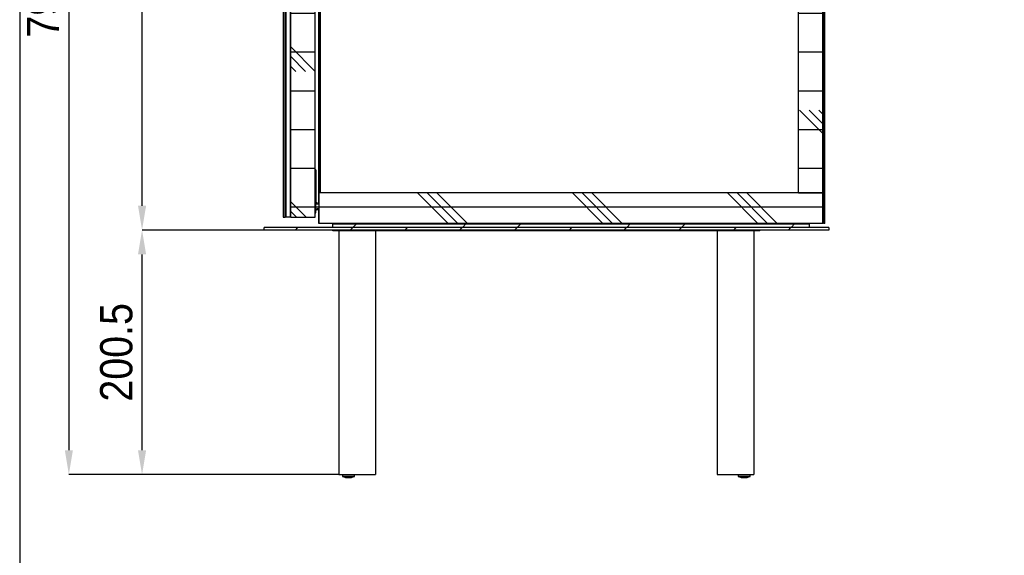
# Model space of a CAD drawing. Header units: millimetres. Extents: x 41 to 4141, y 37 to 2907.
# Tile 2 of 7: x 41 to 848, y 1431 to 1871. Entities that reach past the tile are written whole.
import ezdxf

# ---------------------------------------------------------------- set-up
doc = ezdxf.new("R2010")
doc.units = ezdxf.units.MM
doc.header["$LTSCALE"] = 10
doc.header["$PDSIZE"] = -1
doc.linetypes.add('SLD-Solido', pattern=[0])
for name, color, linetype in [('CAMPITURE', 9, 'SLD-Solido'), ('QUOTE', 1, 'SLD-Solido'), ('SCHIZZI', 9, 'Continuous')]:
    doc.layers.add(name, color=color, linetype=linetype)
doc.styles.add('SLDTEXTSTYLE0', font='Gothic.ttf', dxfattribs={"width": 0.913})
doc.dimstyles.new('SLDDIMSTYLE0', dxfattribs={"dimtxt": 26.458333, "dimasz": 20, "dimexe": 0, "dimexo": 0.0625, "dimgap": 6.614583, "dimtad": 1, "dimdec": 1, "dimrnd": 1e-09, "dimzin": 12, "dimdsep": 46, "dimtxsty": 'SLDTEXTSTYLE0', "dimsah": 1, "dimcen": 0.09, "dimadec": 0, "dimazin": 3, "dimtfac": 1, "dimtdec": 1, "dimtofl": 0, "dimtmove": 0, "dimatfit": 3, "dimfxl": 0, "dimfrac": 2, "dimtolj": 1, "dimtzin": 12, "dimarcsym": 0})
pattern_1 = [(0, (-65.875, -251.37), (0, 31.75), []), (135, (-50, -267.25), (-63.5, -63.5), [44.9013, -44.9013]), (135, (-42.06, -267.25), (-63.5, -63.5), [44.9013, -44.9013]), (135, (-34.125, -267.25), (-63.5, -63.5), [44.9013, -44.9013])]
pattern_2 = [(45, (-65.875, -251.37), (-22.45064, 22.45064), [])]

# ---------------------------------------------------------------- blocks, each defined once
blk = doc.blocks.new('_D_3')
at = {"layer": 'Defpoints', "color": 0}
for p in [(141.45, 1698.13), (241.45, 1698.13), (302.7, 1497.63)]:
    blk.add_point(p, dxfattribs=at)
at = {"layer": 'QUOTE', "color": 0, "lineweight": -2}
for p, q in [((241.39, 1698.13), (141.45, 1698.13)), ((141.45, 1517.63), (141.45, 1678.13)), ((302.64, 1497.63), (141.45, 1497.63))]:
    blk.add_line(p, q, dxfattribs=at)
at = {"layer": 'QUOTE', "color": 0}
for points in [[(138.12, 1678.13), (144.79, 1678.13), (141.45, 1698.13)], [(138.12, 1517.63), (144.79, 1517.63), (141.45, 1497.63)]]:
    blk.add_solid(points, dxfattribs=at)
at = {"layer": 'QUOTE', "color": 0, "insert": (107.05, 1597.88), "char_height": 26.458, "attachment_point": 2, "rotation": 90, "style": 'SLDTEXTSTYLE0'}
blk.add_mtext('\\A1;200.5', dxfattribs=at)
blk = doc.blocks.new('_D_4')
at = {"layer": 'Defpoints', "color": 0}
for p in [(141.45, 2295.13), (241.45, 2295.13), (241.45, 1698.13)]:
    blk.add_point(p, dxfattribs=at)
at = {"layer": 'QUOTE', "color": 0, "lineweight": -2}
for p, q in [((241.39, 2295.13), (141.45, 2295.13)), ((141.45, 1718.13), (141.45, 2275.13)), ((241.39, 1698.13), (141.45, 1698.13))]:
    blk.add_line(p, q, dxfattribs=at)
at = {"layer": 'QUOTE', "color": 0}
for points in [[(138.12, 2275.13), (144.79, 2275.13), (141.45, 2295.13)], [(138.12, 1718.13), (144.79, 1718.13), (141.45, 1698.13)]]:
    blk.add_solid(points, dxfattribs=at)
at = {"layer": 'QUOTE', "color": 0, "insert": (107.05, 1996.63), "char_height": 26.458, "attachment_point": 2, "rotation": 90, "style": 'SLDTEXTSTYLE0'}
blk.add_mtext('\\A1;597', dxfattribs=at)
blk = doc.blocks.new('_D_5')
at = {"layer": 'Defpoints', "color": 0}
for p in [(241.45, 2295.13), (81.45, 1497.63), (302.7, 1497.63)]:
    blk.add_point(p, dxfattribs=at)
at = {"layer": 'QUOTE', "color": 0, "lineweight": -2}
for p, q in [((241.39, 2295.13), (81.45, 2295.13)), ((81.45, 2275.13), (81.45, 1517.63)), ((302.64, 1497.63), (81.45, 1497.63))]:
    blk.add_line(p, q, dxfattribs=at)
at = {"layer": 'QUOTE', "color": 0}
for points in [[(78.12, 2275.13), (84.79, 2275.13), (81.45, 2295.13)], [(78.12, 1517.63), (84.79, 1517.63), (81.45, 1497.63)]]:
    blk.add_solid(points, dxfattribs=at)
at = {"layer": 'QUOTE', "color": 0, "insert": (47.05, 1896.38), "char_height": 26.458, "attachment_point": 2, "rotation": 90, "style": 'SLDTEXTSTYLE0'}
blk.add_mtext('\\A1;797.5', dxfattribs=at)

msp = doc.modelspace()

# ---------------------------------------------------------------- hatches: boundary and pattern name
at = {"layer": 'CAMPITURE'}
h = msp.add_hatch(dxfattribs=at)
h.set_pattern_fill('ANSI31', color=42, scale=10, style=0)
h.set_pattern_definition(pattern_2)
h.paths.add_polyline_path([(258.76, 2284.63), (258.76, 1708.63), (259.54, 1708.63), (259.54, 2284.63)], flags=0)
h = msp.add_hatch(dxfattribs=at)
h.set_pattern_fill('CORK', color=42, scale=10, style=0)
h.set_pattern_definition(pattern_1)
h.paths.add_polyline_path([(263.45, 2284.63), (263.45, 1708.63), (283.45, 1708.63), (283.45, 2284.63)], flags=0)
h = msp.add_hatch(dxfattribs=at)
h.set_pattern_fill('ANSI31', color=42, scale=10, style=0)
h.set_pattern_definition(pattern_2)
h.paths.add_polyline_path([(699.95, 1703.63), (700.95, 1703.63), (700.95, 2289.63), (699.95, 2289.63)], flags=0)
h = msp.add_hatch(dxfattribs=at)
h.set_pattern_fill('CORK', color=42, scale=10, style=0)
h.set_pattern_definition(pattern_1)
h.paths.add_polyline_path([(679.45, 2264.63), (679.45, 1728.63), (699.45, 1728.63), (699.45, 2264.63)], flags=0)
h = msp.add_hatch(dxfattribs=at)
h.set_pattern_fill('CORK', color=42, scale=10, style=0)
h.set_pattern_definition(pattern_1)
h.paths.add_polyline_path([(699.45, 1703.63), (699.45, 1728.63), (286.45, 1728.63), (286.45, 1703.63)], flags=0)
h = msp.add_hatch(dxfattribs=at)
h.set_pattern_fill('ANSI32', color=42, scale=10, style=0)
h.set_pattern_definition([(45, (-65.88, -251.37), (-67.352, 67.352), []), (45, (-20.97, -251.37), (-67.352, 67.352), [])])
h.paths.add_polyline_path([(688.45, 1703.13), (297.45, 1703.13), (297.45, 1700.63), (688.45, 1700.63)], flags=0)
h = msp.add_hatch(dxfattribs=at)
h.set_pattern_fill('ANSI31', color=42, scale=10, style=0)
h.set_pattern_definition(pattern_2)
h.paths.add_polyline_path([(241.45, 1698.13), (704.45, 1698.13), (704.45, 1700.13), (241.45, 1700.13)], flags=0)

# ---------------------------------------------------------------- linework, layer by layer
for p, q in [((257.03, 2284.63), (257.03, 1708.63)), ((258.76, 1708.63), (258.76, 2284.63)), ((259.54, 1708.63), (259.54, 2284.63)), ((263.1, 1708.63), (263.1, 2284.63)), ((263.45, 1708.63), (263.45, 2284.63)), ((283.45, 1708.63), (283.45, 2284.63)), ((699.55, 1703.63), (699.55, 2289.63)), ((699.95, 1703.63), (699.95, 2289.63)), ((700.95, 1703.63), (700.95, 2289.63)), ((286.35, 1722.09), (286.35, 2273.65)), ((286.95, 1728.63), (286.95, 2264.63)), ((287.45, 2264.63), (287.45, 1728.63)), ((679.45, 1728.63), (679.45, 2264.63)), ((699.45, 1728.63), (699.45, 2264.63)), ((283.75, 1747.66), (283.45, 1747.66)), ((283.75, 1747.66), (283.75, 1747.66)), ((283.75, 1743.66), (283.75, 1724.66)), ((283.76, 1729.86), (283.76, 1743.66)), ((283.75, 1734.68), (283.75, 1734.68)), ((283.75, 1733.11), (283.75, 1733.11)), ((283.75, 1729.89), (283.75, 1731.21)), ((283.75, 1730.71), (283.75, 1729.86)), ((283.75, 1730.71), (283.75, 1729.89)), ((283.75, 1730.71), (283.75, 1729.89)), ((283.75, 1730.71), (283.75, 1729.66)), ((283.75, 1722.27), (283.75, 1730.68)), ((283.75, 1729.79), (283.75, 1729.66)), ((283.75, 1728.23), (283.75, 1728.36)), ((283.75, 1727.31), (283.75, 1728.36)), ((283.75, 1727.31), (283.75, 1728.17)), ((283.75, 1728.14), (283.75, 1726.81)), ((283.75, 1727.31), (283.75, 1728.14)), ((283.75, 1727.31), (283.75, 1728.14)), ((283.75, 1726.81), (283.75, 1728.14)), ((283.76, 1729.86), (283.76, 1730.68)), ((283.76, 1728.46), (283.76, 1729.79)), ((283.76, 1729.11), (283.76, 1729.79)), ((283.76, 1729.11), (283.76, 1728.46)), ((283.76, 1728.17), (283.76, 1720.71)), ((283.76, 1721.76), (283.76, 1728.17)), ((286.45, 1728.63), (286.45, 1703.63)), ((699.45, 1728.63), (286.45, 1728.63)), ((679.45, 1728.63), (699.45, 1728.63)), ((699.45, 1703.63), (699.45, 1728.63)), ((283.45, 1724.66), (283.74, 1724.66)), ((283.75, 1724.66), (283.74, 1724.66)), ((283.74, 1722.27), (283.75, 1722.27)), ((283.74, 1722.27), (283.74, 1714.55)), ((283.75, 1722.27), (283.74, 1722.27)), ((283.74, 1720.66), (283.74, 1716.16)), ((283.74, 1720.51), (284.94, 1720.51)), ((283.74, 1719.61), (286.45, 1719.61)), ((283.75, 1726.41), (283.75, 1726.39)), ((283.75, 1724.46), (283.75, 1722.46)), ((283.75, 1724.46), (283.75, 1724.46)), ((283.75, 1724.09), (283.75, 1724.09)), ((283.75, 1724.09), (283.75, 1724.09)), ((283.75, 1724.07), (283.75, 1724.07)), ((283.75, 1724.07), (283.75, 1724.07)), ((283.75, 1724.07), (283.75, 1724.07)), ((283.75, 1724.07), (283.75, 1724.07)), ((283.75, 1724.07), (283.75, 1724.07)), ((283.75, 1724.07), (283.75, 1724.07)), ((283.75, 1724.07), (283.75, 1724.07)), ((283.75, 1724.07), (283.75, 1724.07)), ((283.75, 1724.05), (283.75, 1722.93)), ((283.75, 1724.04), (283.75, 1722.91)), ((283.75, 1724.04), (283.75, 1722.91)), ((283.75, 1724.04), (283.75, 1722.91)), ((283.75, 1722.9), (283.75, 1724.03)), ((283.75, 1723.18), (283.75, 1724.01)), ((283.75, 1722.88), (283.75, 1724.01)), ((283.75, 1724), (283.75, 1724)), ((283.75, 1723.8), (283.75, 1723.8)), ((283.75, 1723.66), (283.75, 1723.76)), ((283.75, 1723.7), (283.75, 1723.7)), ((283.75, 1723.7), (283.75, 1723.7)), ((283.75, 1723.68), (283.75, 1723.67)), ((283.75, 1723.56), (283.75, 1723.67)), ((283.75, 1723.4), (283.75, 1723.63)), ((283.75, 1723.62), (283.75, 1723.62)), ((283.75, 1723.62), (283.75, 1723.62)), ((283.75, 1723.61), (283.75, 1723.38)), ((283.75, 1723.6), (283.75, 1723.6)), ((283.75, 1723.36), (283.75, 1723.53)), ((283.75, 1723.4), (283.75, 1723.27)), ((283.75, 1723.32), (283.75, 1723.32)), ((283.75, 1723.32), (283.75, 1723.32)), ((283.75, 1723.31), (283.75, 1723.31)), ((283.75, 1723.31), (283.75, 1723.31)), ((283.75, 1723.18), (283.75, 1723.28)), ((283.75, 1723.24), (283.75, 1723.24)), ((283.75, 1723.24), (283.75, 1723.24)), ((283.75, 1723.22), (283.75, 1723.22)), ((283.75, 1723.19), (283.75, 1723.19)), ((283.75, 1723.12), (283.75, 1723.12)), ((283.75, 1723.12), (283.75, 1723.12)), ((283.75, 1722.88), (283.75, 1723.05)), ((283.75, 1722.88), (283.75, 1723.05)), ((283.75, 1723.04), (283.75, 1723.04)), ((283.75, 1722.87), (283.75, 1723.02)), ((283.75, 1722.99), (283.75, 1722.89)), ((283.75, 1722.85), (283.75, 1722.85)), ((283.75, 1722.84), (283.75, 1722.84)), ((283.75, 1722.84), (283.75, 1722.84)), ((283.75, 1722.84), (283.75, 1722.84)), ((283.75, 1722.84), (283.75, 1722.84)), ((283.75, 1722.84), (283.75, 1722.84)), ((283.75, 1722.84), (283.75, 1722.84)), ((283.75, 1722.84), (283.75, 1722.84)), ((283.75, 1722.84), (283.75, 1722.84)), ((283.75, 1722.84), (283.75, 1722.84)), ((283.75, 1722.84), (283.75, 1722.84)), ((283.75, 1722.83), (283.75, 1722.83)), ((283.75, 1722.46), (283.75, 1722.46)), ((283.75, 1722.27), (283.75, 1720.71)), ((283.75, 1720.71), (284.83, 1720.71)), ((283.75, 1722.46), (283.75, 1724.46)), ((283.75, 1723.84), (283.75, 1724.01)), ((283.76, 1722.71), (283.76, 1721.76)), ((283.76, 1722.71), (283.76, 1722.71)), ((283.76, 1721.76), (283.76, 1721.76)), ((283.76, 1721.76), (283.76, 1721.76)), ((284.83, 1720.71), (284.94, 1720.71)), ((285.05, 1720.51), (284.94, 1720.71)), ((284.94, 1720.51), (285.05, 1720.51)), ((285.05, 1719.61), (285.05, 1720.51)), ((286.35, 1719.61), (286.35, 1721.75)), ((283.74, 1712.16), (283.45, 1712.17)), ((283.74, 1717.11), (284.93, 1717.11)), ((283.74, 1715.61), (284.93, 1715.61)), ((285.9, 1714.86), (283.74, 1714.86)), ((283.75, 1714.55), (283.74, 1714.56)), ((283.74, 1714.55), (283.75, 1714.55)), ((283.74, 1712.16), (283.75, 1712.16)), ((283.75, 1714.11), (283.75, 1714.55)), ((283.76, 1714.11), (283.75, 1714.11)), ((283.76, 1714.86), (283.76, 1714.11)), ((284.93, 1717.11), (286.47, 1717.11)), ((286.47, 1715.61), (284.93, 1715.61)), ((286.35, 1703.63), (286.35, 1715.61)), ((257.03, 1708.63), (257.31, 1708.63)), ((257.31, 1708.63), (258.76, 1708.63)), ((259.54, 1708.63), (258.76, 1708.63)), ((262.82, 1708.63), (259.54, 1708.63)), ((263.1, 1708.63), (262.82, 1708.63)), ((263.27, 1708.63), (263.1, 1708.63)), ((263.45, 1708.63), (263.27, 1708.63)), ((263.45, 1708.63), (283.45, 1708.63)), ((286.45, 1703.63), (286.35, 1703.63)), ((699.45, 1703.63), (286.45, 1703.63)), ((297.45, 1703.13), (297.45, 1700.63)), ((297.45, 1703.13), (688.45, 1703.13)), ((305.85, 1703.63), (305.85, 1703.13)), ((310.05, 1703.13), (310.05, 1703.63)), ((325.85, 1703.63), (325.85, 1703.13)), ((330.05, 1703.13), (330.05, 1703.63)), ((340.85, 1703.63), (340.85, 1703.13)), ((345.05, 1703.13), (345.05, 1703.63)), ((375.85, 1703.63), (375.85, 1703.13)), ((380.05, 1703.13), (380.05, 1703.63)), ((470.85, 1703.63), (470.85, 1703.13)), ((475.05, 1703.13), (475.05, 1703.63)), ((565.85, 1703.63), (565.85, 1703.13)), ((570.05, 1703.13), (570.05, 1703.63)), ((600.85, 1703.63), (600.85, 1703.13)), ((605.05, 1703.13), (605.05, 1703.63)), ((615.85, 1703.63), (615.85, 1703.13)), ((620.05, 1703.13), (620.05, 1703.63)), ((635.85, 1703.63), (635.85, 1703.13)), ((640.05, 1703.13), (640.05, 1703.63)), ((688.45, 1700.63), (688.45, 1703.13)), ((699.55, 1703.63), (699.45, 1703.63)), ((700.95, 1703.63), (699.95, 1703.63)), ((241.45, 1698.13), (241.45, 1700.13)), ((704.45, 1700.13), (241.45, 1700.13)), ((704.45, 1698.13), (241.45, 1698.13)), ((297.45, 1700.63), (688.45, 1700.63)), ((297.83, 1700.13), (297.83, 1700.63)), ((297.83, 1697.63), (297.83, 1698.13)), ((307.83, 1697.63), (297.83, 1697.63)), ((302.7, 1697.63), (302.7, 1497.63)), ((637.83, 1697.63), (307.83, 1697.63)), ((332.7, 1697.63), (332.7, 1497.63)), ((612.95, 1697.63), (612.95, 1497.63)), ((647.83, 1697.63), (637.83, 1697.63)), ((642.95, 1697.63), (642.95, 1497.63)), ((647.83, 1700.13), (647.83, 1700.63)), ((647.83, 1697.63), (647.83, 1698.13)), ((704.45, 1700.13), (704.45, 1698.13)), ((302.7, 1497.63), (332.7, 1497.63)), ((305.7, 1497.63), (305.7, 1496.13)), ((305.72, 1496.13), (305.7, 1496.13)), ((305.89, 1496.13), (305.72, 1496.13)), ((306.14, 1496.13), (305.89, 1496.13)), ((306.74, 1496.13), (306.14, 1496.13)), ((307.4, 1496.13), (306.74, 1496.13)), ((314.01, 1496.13), (307.4, 1496.13)), ((314.67, 1496.13), (314.01, 1496.13)), ((315.26, 1496.13), (314.67, 1496.13)), ((315.52, 1496.13), (315.26, 1496.13)), ((315.69, 1496.13), (315.52, 1496.13)), ((315.7, 1496.13), (315.69, 1496.13)), ((315.7, 1496.13), (315.7, 1497.63)), ((612.95, 1497.63), (642.95, 1497.63)), ((629.95, 1497.63), (629.95, 1496.13)), ((629.97, 1496.13), (629.95, 1496.13)), ((630.14, 1496.13), (629.97, 1496.13)), ((630.39, 1496.13), (630.14, 1496.13)), ((630.99, 1496.13), (630.39, 1496.13)), ((631.65, 1496.13), (630.99, 1496.13)), ((638.26, 1496.13), (631.65, 1496.13)), ((638.92, 1496.13), (638.26, 1496.13)), ((639.51, 1496.13), (638.92, 1496.13)), ((639.77, 1496.13), (639.51, 1496.13)), ((639.94, 1496.13), (639.77, 1496.13)), ((639.95, 1496.13), (639.94, 1496.13)), ((639.95, 1496.13), (639.95, 1497.63))]:
    msp.add_line(p, q)
at = {"flags": 128}
for points in [[(283.75, 1745.76), (283.75, 1745.56), (283.75, 1744.98), (283.75, 1744.07), (283.75, 1742.93), (283.75, 1741.66), (283.75, 1740.39), (283.75, 1739.25), (283.75, 1738.34), (283.75, 1737.76), (283.75, 1737.56)], [(283.75, 1737.56), (283.75, 1737.76), (283.75, 1738.34), (283.75, 1739.25), (283.75, 1740.39), (283.75, 1741.66), (283.75, 1742.93), (283.75, 1744.07), (283.75, 1744.98), (283.75, 1745.56), (283.75, 1745.76)], [(283.75, 1733.11), (283.75, 1733.03), (283.75, 1732.81), (283.75, 1732.44), (283.75, 1731.94), (283.75, 1731.33), (283.75, 1730.64), (283.75, 1729.89), (283.75, 1729.11)], [(283.76, 1729.11), (283.76, 1729.89), (283.75, 1730.64), (283.75, 1731.33), (283.75, 1731.94), (283.75, 1732.44), (283.75, 1732.81), (283.75, 1733.03), (283.75, 1733.11)], [(283.75, 1732.03), (283.75, 1731.66), (283.75, 1730.96), (283.75, 1730.01), (283.75, 1729.87)], [(283.75, 1725.9), (283.75, 1726.25), (283.75, 1726.94), (283.75, 1727.87), (283.75, 1728.94), (283.75, 1730.01), (283.75, 1730.96), (283.75, 1731.66), (283.75, 1732.03)], [(283.75, 1729.87), (283.75, 1730.01), (283.75, 1730.85), (283.75, 1731.41), (283.75, 1731.61)], [(283.75, 1728.23), (283.75, 1729.01), (283.75, 1729.8)], [(283.75, 1729.66), (283.75, 1729.5), (283.75, 1729.34), (283.75, 1729.18), (283.75, 1729.01), (283.75, 1728.85), (283.75, 1728.68), (283.75, 1728.52), (283.75, 1728.36)], [(283.75, 1728.36), (283.75, 1728.52), (283.75, 1728.68), (283.75, 1728.85), (283.75, 1729.01), (283.75, 1729.18), (283.75, 1729.34), (283.75, 1729.5), (283.75, 1729.66)], [(283.75, 1726.41), (283.75, 1726.61), (283.75, 1727.17), (283.75, 1728.02), (283.75, 1728.16)], [(283.75, 1728.15), (283.75, 1727.87), (283.75, 1726.94), (283.75, 1726.25), (283.75, 1725.9)], [(283.75, 1729.8), (283.75, 1728.94), (283.75, 1728.41)], [(283.74, 1718.66), (283.74, 1719.93), (283.74, 1721.07), (283.74, 1721.98), (283.74, 1722.56), (283.74, 1722.76), (283.74, 1722.56), (283.74, 1721.98), (283.74, 1721.07), (283.74, 1719.93), (283.74, 1718.66)], [(283.75, 1724.05), (283.75, 1724.07), (283.75, 1724.09), (283.75, 1724.09), (283.75, 1724.09), (283.75, 1724.08), (283.75, 1724.06), (283.75, 1724.04), (283.75, 1724)], [(283.75, 1724.08), (283.75, 1724.08), (283.75, 1724.09), (283.75, 1724.09), (283.75, 1724.09), (283.75, 1724.09), (283.75, 1724.09), (283.75, 1724.09), (283.75, 1724.09)], [(283.75, 1724.01), (283.75, 1724.01), (283.75, 1724.01), (283.75, 1724.01), (283.75, 1724.02), (283.75, 1724.02), (283.75, 1724.02), (283.75, 1724.02), (283.75, 1724.02)], [(283.75, 1724.01), (283.75, 1724.01), (283.75, 1724.01), (283.75, 1724.01), (283.75, 1724.02), (283.75, 1724.02), (283.75, 1724.02), (283.75, 1724.02), (283.75, 1724.02)], [(283.75, 1723.87), (283.75, 1723.88), (283.75, 1723.9), (283.75, 1723.91), (283.75, 1723.92), (283.75, 1723.94), (283.75, 1723.95), (283.75, 1723.96), (283.75, 1723.97)], [(283.75, 1723.77), (283.75, 1723.78), (283.75, 1723.79), (283.75, 1723.81), (283.75, 1723.82), (283.75, 1723.83), (283.75, 1723.84), (283.75, 1723.85), (283.75, 1723.87)], [(283.75, 1723.79), (283.75, 1723.81), (283.75, 1723.82), (283.75, 1723.83), (283.75, 1723.84), (283.75, 1723.85), (283.75, 1723.85), (283.75, 1723.85), (283.75, 1723.84)], [(283.75, 1723.8), (283.75, 1723.81), (283.75, 1723.81), (283.75, 1723.82), (283.75, 1723.82), (283.75, 1723.83), (283.75, 1723.83), (283.75, 1723.84), (283.75, 1723.84)], [(283.75, 1723.71), (283.75, 1723.74), (283.75, 1723.76), (283.75, 1723.78), (283.75, 1723.79), (283.75, 1723.8), (283.75, 1723.81), (283.75, 1723.81), (283.75, 1723.8)], [(283.75, 1723.75), (283.75, 1723.75), (283.75, 1723.76), (283.75, 1723.77), (283.75, 1723.78), (283.75, 1723.78), (283.75, 1723.79), (283.75, 1723.8), (283.75, 1723.8)], [(283.75, 1723.77), (283.75, 1723.77), (283.75, 1723.77), (283.75, 1723.76), (283.75, 1723.76), (283.75, 1723.76), (283.75, 1723.75), (283.75, 1723.75), (283.75, 1723.75)], [(283.75, 1723.65), (283.75, 1723.67), (283.75, 1723.68), (283.75, 1723.7), (283.75, 1723.71), (283.75, 1723.73), (283.75, 1723.74), (283.75, 1723.76), (283.75, 1723.77)], [(283.75, 1723.76), (283.75, 1723.7), (283.75, 1723.64), (283.75, 1723.57), (283.75, 1723.51), (283.75, 1723.44), (283.75, 1723.37), (283.75, 1723.29), (283.75, 1723.22)], [(283.75, 1723.31), (283.75, 1723.37), (283.75, 1723.42), (283.75, 1723.47), (283.75, 1723.52), (283.75, 1723.57), (283.75, 1723.62), (283.75, 1723.66), (283.75, 1723.71)], [(283.75, 1723.63), (283.75, 1723.64), (283.75, 1723.65), (283.75, 1723.65), (283.75, 1723.65), (283.75, 1723.65), (283.75, 1723.63), (283.75, 1723.62), (283.75, 1723.61)], [(283.75, 1723.38), (283.75, 1723.38), (283.75, 1723.38), (283.75, 1723.38), (283.75, 1723.38), (283.75, 1723.37), (283.75, 1723.37), (283.75, 1723.37), (283.75, 1723.37)], [(283.75, 1723.04), (283.75, 1723.07), (283.75, 1723.09), (283.75, 1723.12), (283.75, 1723.15), (283.75, 1723.18), (283.75, 1723.21), (283.75, 1723.24), (283.75, 1723.28)], [(283.75, 1723.28), (283.75, 1723.27), (283.75, 1723.26), (283.75, 1723.24), (283.75, 1723.23), (283.75, 1723.22), (283.75, 1723.21), (283.75, 1723.2), (283.75, 1723.19)], [(283.75, 1723.24), (283.75, 1723.24), (283.75, 1723.25), (283.75, 1723.25), (283.75, 1723.25), (283.75, 1723.25), (283.75, 1723.25), (283.75, 1723.26), (283.75, 1723.26)], [(283.75, 1723.06), (283.75, 1723.08), (283.75, 1723.1), (283.75, 1723.12), (283.75, 1723.14), (283.75, 1723.17), (283.75, 1723.19), (283.75, 1723.22), (283.75, 1723.24)], [(283.75, 1723.2), (283.75, 1723.19), (283.75, 1723.17), (283.75, 1723.16), (283.75, 1723.14), (283.75, 1723.13), (283.75, 1723.11), (283.75, 1723.1), (283.75, 1723.08)], [(283.75, 1723.2), (283.75, 1723.19), (283.75, 1723.18), (283.75, 1723.18), (283.75, 1723.17), (283.75, 1723.17), (283.75, 1723.16), (283.75, 1723.15), (283.75, 1723.15)], [(283.75, 1723.13), (283.75, 1723.14), (283.75, 1723.15), (283.75, 1723.15), (283.75, 1723.16), (283.75, 1723.17), (283.75, 1723.17), (283.75, 1723.18), (283.75, 1723.19)], [(283.75, 1723.19), (283.75, 1723.18), (283.75, 1723.17), (283.75, 1723.16), (283.75, 1723.16), (283.75, 1723.15), (283.75, 1723.14), (283.75, 1723.14), (283.75, 1723.13)], [(283.75, 1723.15), (283.75, 1723.12), (283.75, 1723.09), (283.75, 1723.07), (283.75, 1723.06), (283.75, 1723.05), (283.75, 1723.06), (283.75, 1723.06), (283.75, 1723.08)], [(283.75, 1723.13), (283.75, 1723.12), (283.75, 1723.11), (283.75, 1723.11), (283.75, 1723.1), (283.75, 1723.1), (283.75, 1723.1), (283.75, 1723.1), (283.75, 1723.1)], [(283.75, 1723.05), (283.75, 1723.06), (283.75, 1723.06), (283.75, 1723.06), (283.75, 1723.06), (283.75, 1723.06), (283.75, 1723.06), (283.75, 1723.07), (283.75, 1723.07)], [(283.75, 1723.05), (283.75, 1723.06), (283.75, 1723.06), (283.75, 1723.06), (283.75, 1723.06), (283.75, 1723.06), (283.75, 1723.06), (283.75, 1723.07), (283.75, 1723.07)], [(283.75, 1722.9), (283.75, 1722.9), (283.75, 1722.9), (283.75, 1722.9), (283.75, 1722.9), (283.75, 1722.9), (283.75, 1722.9), (283.75, 1722.9), (283.75, 1722.9)], [(283.75, 1722.85), (283.75, 1722.84), (283.75, 1722.83), (283.75, 1722.83), (283.75, 1722.83), (283.75, 1722.83), (283.75, 1722.84), (283.75, 1722.85), (283.75, 1722.87)], [(283.75, 1724.01), (283.75, 1724.01), (283.75, 1724.01), (283.75, 1724.01), (283.75, 1724.02), (283.75, 1724.02), (283.75, 1724.02), (283.75, 1724.02), (283.75, 1724.02)], [(283.75, 1723.53), (283.75, 1723.53), (283.75, 1723.53), (283.75, 1723.54), (283.75, 1723.54), (283.75, 1723.54), (283.75, 1723.54), (283.75, 1723.54), (283.75, 1723.55)], [(283.74, 1718.66), (283.74, 1717.39), (283.74, 1716.25), (283.74, 1715.34), (283.74, 1714.76), (283.74, 1714.56), (283.74, 1714.76), (283.74, 1715.34), (283.74, 1716.25), (283.74, 1717.39), (283.74, 1718.66)]]:
    msp.add_lwpolyline(points, dxfattribs=at)
for centre, radius, start, end in [((299.77, 1731.22), 16.01, 179.6998, 180.03639), ((300.05, 1726.8), 16.3, 179.96573, 180.29647), ((237.81, 1726.85), 45.94, 359.85539, 359.95512), ((316.34, 1724), 32.59, 179.84581, 179.96265), ((176.8, 1723.94), 106.95, 0.01632, 0.07334), ((294.15, 1724.06), 10.39, 179.90544, 180.01782), ((253.36, 1724.04), 30.4, 359.98169, 0.0631), ((308.33, 1724.04), 24.57, 179.93138, 180.01785), ((245.41, 1724.03), 38.34, 359.98087, 0.05739), ((308.33, 1724.04), 24.57, 179.93138, 180.01785), ((245.42, 1724.03), 38.34, 359.98087, 0.05739), ((308.33, 1724.04), 24.57, 179.93138, 180.01785), ((17.08, 1723.87), 266.68, 359.99392, 0.03881), ((691.03, 1723.69), 407.28, 179.95369, 179.99079), ((777.56, 1723.68), 493.8, 179.96246, 180.00372), ((199.84, 1723.78), 83.91, 359.99605, 0.04177), ((134.31, 1723.7), 149.44, 359.99159, 0.03861), ((308.33, 1723.77), 24.57, 179.93138, 180.01785), ((414.43, 1723.74), 130.68, 179.97757, 180.03059), ((252.72, 1723.74), 31.03, 359.93742, 0.01836), ((313.96, 1723.74), 30.21, 179.98171, 180.06326), ((323.76, 1723.66), 40.01, 179.98067, 180.05637), ((336.31, 1723.64), 52.55, 179.97881, 180.05002), ((597, 1723.59), 313.25, 179.98966, 180.03465), ((262.74, 1723.65), 21.01, 359.92711, 0.01766), ((245.42, 1723.56), 38.34, 359.98087, 0.05739), ((-74.47, 1723.33), 358.22, 359.99246, 0.03676), ((350.98, 1723.37), 67.23, 179.97511, 180.04439), ((245.41, 1723.36), 38.34, 359.94261, 0.01913), ((259.18, 1723.35), 24.57, 359.93138, 0.01785), ((308.32, 1723.29), 24.57, 179.93137, 180.01786), ((565.02, 1723.26), 281.27, 179.98868, 180.03199), ((302.5, 1723.29), 18.75, 179.92389, 180.01758), ((245.42, 1723.27), 38.34, 359.98087, 0.05739), ((184.55, 1723.21), 99.2, 359.99246, 0.03676), ((308.1, 1723.21), 24.35, 179.93113, 180.01784), ((245.41, 1723.2), 38.34, 359.98087, 0.05739), ((713.86, 1723.15), 430.11, 179.9903, 180.03918), ((336.3, 1723.17), 52.55, 179.97881, 180.05002), ((336.3, 1723.17), 52.55, 179.97881, 180.05002), ((391.67, 1723.13), 107.92, 180.00051, 180.02918), ((245.42, 1723.08), 38.34, 359.98087, 0.05739), ((245.42, 1723.08), 38.34, 359.98087, 0.05739), ((523.68, 1723.03), 239.92, 179.98837, 180.03897), ((46.66, 1723.11), 237.1, 359.94128, 359.98821), ((194.8, 1723.02), 88.96, 359.8757, 0.01666), ((250.75, 1723), 33, 359.98145, 0.06104), ((294.68, 1723.02), 10.93, 179.90715, 180.01777), ((351.55, 1722.9), 67.8, 179.97488, 180.04419), ((336.3, 1722.89), 52.55, 179.97881, 180.05002), ((336.3, 1722.89), 52.55, 179.97881, 180.05002), ((336.3, 1722.89), 52.55, 179.97881, 180.05002), ((245.41, 1722.88), 38.34, 359.94261, 0.01913), ((316.76, 1722.88), 33, 179.98145, 180.06104), ((259.18, 1722.87), 24.57, 359.93138, 0.01785), ((259.18, 1722.87), 24.57, 359.93138, 0.01785), ((259.18, 1722.87), 24.57, 359.93138, 0.01785), ((287.98, 1722.86), 4.23, 179.89977, 180.51189), ((272.82, 1722.86), 10.93, 359.90715, 0.01776), ((245.42, 1724.03), 38.34, 359.98087, 0.05739), ((259.18, 1723.83), 24.57, 359.93138, 0.01785), ((285.9, 1715.26), 0.4, 270, 61.04498), ((310.7, 1508.13), 13, 247.38014, 292.61986), ((310.7, 1508.13), 13, 247.43005, 292.56995), ((310.7, 1508.13), 12.93, 248.13975, 291.86025), ((310.7, 1508.13), 12.84, 249.19142, 290.80858), ((310.7, 1508.13), 12.64, 251.72847, 288.27153), ((310.7, 1508.13), 12.45, 254.59184, 285.40816), ((634.95, 1508.13), 13, 247.38014, 292.61986), ((634.95, 1508.13), 13, 247.43005, 292.56995), ((634.95, 1508.13), 12.93, 248.13975, 291.86025), ((634.95, 1508.13), 12.84, 249.19142, 290.80858), ((634.95, 1508.13), 12.64, 251.72847, 288.27153), ((634.95, 1508.13), 12.45, 254.59184, 285.40816)]:
    msp.add_arc(centre, radius, start, end)
for points, knots in [([(283.75, 1747.66), (283.75, 1747.64), (283.75, 1747.61), (283.75, 1747.27), (283.75, 1746.55), (283.75, 1745.51), (283.75, 1744.51), (283.75, 1743.94), (283.75, 1743.66)], [0, 0, 0, 0, 0.134998, 0.270403, 0.499998, 0.729593, 0.86491, 1, 1, 1, 1]), ([(283.76, 1743.66), (283.76, 1743.94), (283.76, 1744.51), (283.76, 1745.51), (283.76, 1746.55), (283.75, 1747.27), (283.75, 1747.61), (283.75, 1747.64), (283.75, 1747.66)], [0, 0, 0, 0, 0.1349983, 0.2704028, 0.4999979, 0.729593, 0.8649096, 1, 1, 1, 1]), ([(283.75, 1730.68), (283.75, 1730.96), (283.75, 1731.53), (283.75, 1732.53), (283.75, 1733.57), (283.75, 1734.29), (283.75, 1734.63), (283.75, 1734.66), (283.75, 1734.68)], [0, 0, 0, 0, 0.134993, 0.270401, 0.499998, 0.729595, 0.864914, 1, 1, 1, 1]), ([(283.75, 1734.68), (283.75, 1734.66), (283.75, 1734.63), (283.75, 1734.28), (283.75, 1733.79), (283.75, 1733.25), (283.75, 1733.11)], [0, 0, 0, 0, 0.233879, 0.468475, 0.866256, 1, 1, 1, 1]), ([(283.74, 1724.66), (283.74, 1724.64), (283.74, 1724.61), (283.74, 1724.27), (283.74, 1723.55), (283.74, 1722.51), (283.74, 1721.51), (283.74, 1720.94), (283.74, 1720.66)], [0, 0, 0, 0, 0.134998, 0.270403, 0.499998, 0.729593, 0.86491, 1, 1, 1, 1]), ([(283.74, 1716.16), (283.74, 1715.88), (283.74, 1715.31), (283.74, 1714.31), (283.74, 1713.27), (283.74, 1712.55), (283.74, 1712.21), (283.74, 1712.18), (283.74, 1712.16)], [0, 0, 0, 0, 0.134998, 0.270403, 0.499998, 0.729593, 0.86491, 1, 1, 1, 1]), ([(283.75, 1712.16), (283.75, 1712.21), (283.75, 1712.3), (283.75, 1712.99), (283.76, 1713.84), (283.76, 1714.55), (283.76, 1714.86)], [0, 0, 0, 0, 0.2877546, 0.5442716, 0.800786, 1, 1, 1, 1])]:
    msp.add_open_spline(points, degree=3, knots=knots)
at = {"layer": 'SCHIZZI', "color": 7}
msp.add_lwpolyline([(4141.15, 36.91), (4140.96, 2906.91), (41.15, 2906.91), (41.15, 36.91)], close=True, dxfattribs=at)

# ---------------------------------------------------------------- dimensions: what is measured, and where the dimension line sits
at = {"layer": 'QUOTE'}
for base, p1, p2, picture, middle in [((81.45, 1497.63), (241.45, 2295.13), (302.7, 1497.63), '_D_5', (81.45, 1896.38)), ((141.45, 2295.13), (241.45, 1698.13), (241.45, 2295.13), '_D_4', (141.45, 1996.63)), ((141.45, 1698.13), (302.7, 1497.63), (241.45, 1698.13), '_D_3', (141.45, 1597.88))]:
    dim = msp.add_linear_dim(base=base, p1=p1, p2=p2, angle=90, dimstyle='SLDDIMSTYLE0', dxfattribs=at)
    dim.commit()
    dim.dimension.update_dxf_attribs({"geometry": picture, "text_midpoint": middle, "dimtype": 160})

doc.saveas('drawing.dxf')
